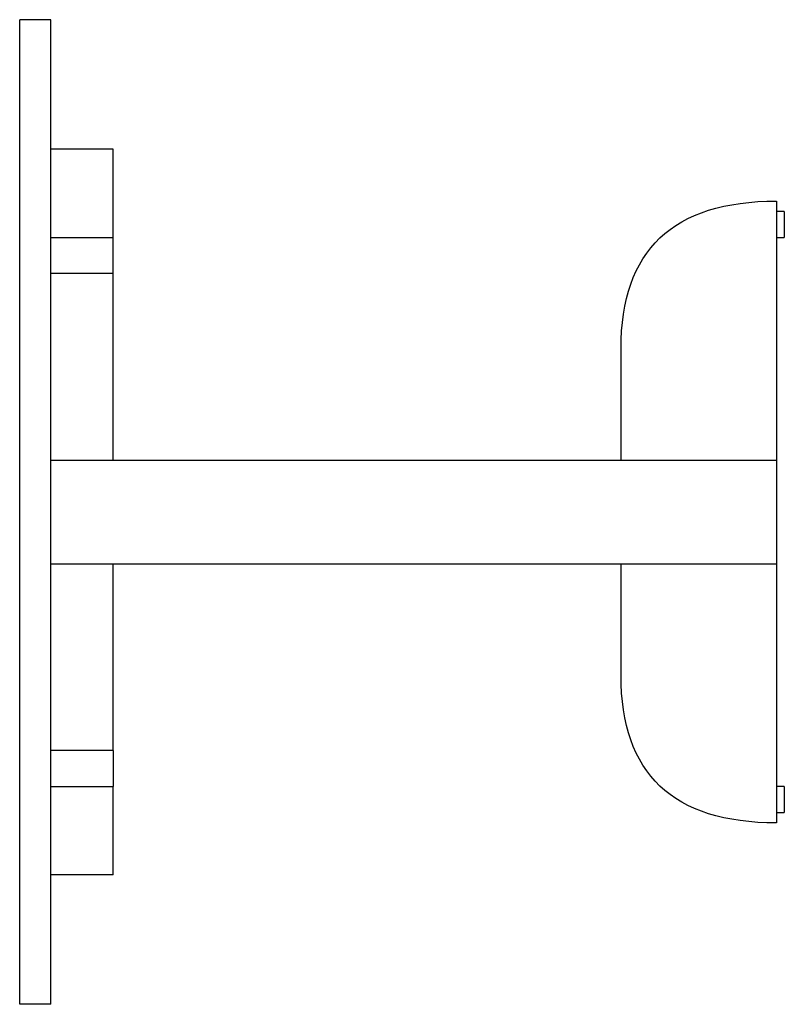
# Paper-space layout '_Right' of a CAD drawing. Header units: millimetres. Extents: x -730 to 8, y -2192 to -1242.
import ezdxf

# ---------------------------------------------------------------- set-up
doc = ezdxf.new("R2010")
doc.units = ezdxf.units.MM

psp = doc.layouts.new('_Right')

# ---------------------------------------------------------------- linework, layer by layer
at = {"color": 7, "linetype": 'Continuous', "lineweight": 25}
for p, q in [((-730, -2191.62), (-730, -1241.62)), ((-700, -1241.62), (-730, -1241.62)), ((-700, -2191.62), (-700, -1241.62)), ((-640, -1366.62), (-700, -1366.62)), ((-640, -1451.45), (-640, -1366.62)), ((0, -1416.62), (0, -1666.62)), ((7.5, -1426.62), (0, -1426.62)), ((7.5, -1426.62), (7.5, -1451.62)), ((-700, -1451.62), (-640, -1451.62)), ((-640, -1486.62), (-640, -1451.62)), ((0, -1451.62), (7.5, -1451.62)), ((-640, -1486.62), (-700, -1486.62)), ((-640, -1666.62), (-640, -1486.8)), ((-150, -1666.62), (-150, -1559.12)), ((-700, -1666.62), (0, -1666.62)), ((0, -1666.62), (0, -1766.62)), ((-700, -1766.62), (0, -1766.62)), ((-640, -1946.45), (-640, -1766.62)), ((-150, -1874.12), (-150, -1766.62)), ((0, -1766.62), (0, -2016.62)), ((-640, -1946.62), (-700, -1946.62)), ((-640, -1946.62), (-640, -1981.62)), ((-700, -1981.62), (-640, -1981.62)), ((-640, -2066.62), (-640, -1981.8)), ((7.5, -1981.62), (0, -1981.62)), ((7.5, -1981.62), (7.5, -2006.62)), ((0, -2006.62), (7.5, -2006.62)), ((-640, -2066.62), (-700, -2066.62)), ((-700, -2191.62), (-730, -2191.62))]:
    psp.add_line(p, q, dxfattribs=at)
for points in [[(-150, -1559.12), (-150, -1464.12), (-100, -1416.62), (0, -1416.62)], [(0, -2016.62), (-100, -2016.62), (-150, -1969.12), (-150, -1874.12)]]:
    psp.add_open_spline(points, degree=3, dxfattribs=at)

doc.saveas('drawing.dxf')
